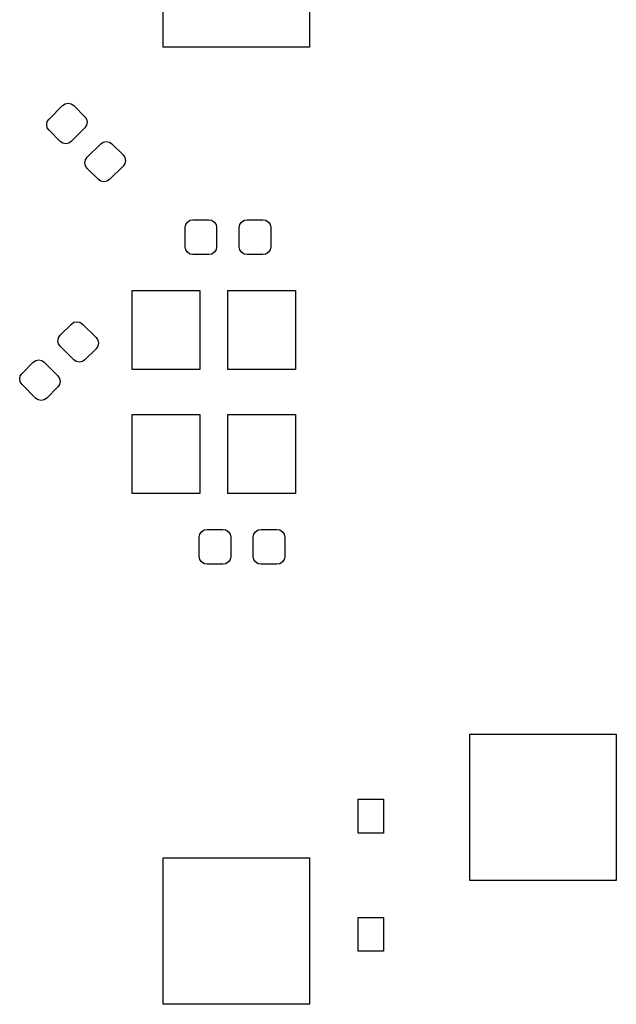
# Model space of a CAD drawing. Extents: x 3.08 to 10.86, y -3.21 to -0.63.
# Tile 7 of 10: x 4.58 to 5, y -1.88 to -1.19. Entities that reach past the tile are written whole.
import ezdxf

# ---------------------------------------------------------------- set-up
doc = ezdxf.new("R2010")
doc.units = 0
doc.header["$MEASUREMENT"] = 0
doc.layers.add('BLACK', color=7, linetype='CONTINUOUS')

msp = doc.modelspace()

# ---------------------------------------------------------------- linework, layer by layer
at = {"layer": 'BLACK', "linetype": 'CONTINUOUS'}
for p, q in [((4.67913, -1.20571), (4.67913, -1.10335)), ((4.78149, -1.10335), (4.78149, -1.20571)), ((4.78149, -1.20571), (4.67913, -1.20571)), ((4.60877, -1.24655), (4.61056, -1.24536)), ((4.61056, -1.24536), (4.61267, -1.24494)), ((4.61267, -1.24494), (4.61478, -1.24536)), ((4.61478, -1.24536), (4.61657, -1.24655)), ((4.59931, -1.25602), (4.60877, -1.24655)), ((4.61657, -1.24655), (4.62436, -1.25435)), ((4.59769, -1.25991), (4.59811, -1.2578)), ((4.59811, -1.26202), (4.59769, -1.25991)), ((4.59811, -1.2578), (4.59931, -1.25602)), ((4.62436, -1.25435), (4.62556, -1.25613)), ((4.62556, -1.25613), (4.62598, -1.25824)), ((4.62598, -1.25824), (4.62556, -1.26035)), ((4.59931, -1.26381), (4.59811, -1.26202)), ((4.6071, -1.27161), (4.59931, -1.26381)), ((4.62436, -1.26214), (4.6149, -1.27161)), ((4.62556, -1.26035), (4.62436, -1.26214)), ((4.60889, -1.2728), (4.6071, -1.27161)), ((4.611, -1.27322), (4.60889, -1.2728)), ((4.61311, -1.2728), (4.611, -1.27322)), ((4.6149, -1.27161), (4.61311, -1.2728)), ((4.62603, -1.28274), (4.6355, -1.27328)), ((4.6355, -1.27328), (4.63729, -1.27208)), ((4.63729, -1.27208), (4.63939, -1.27166)), ((4.63939, -1.27166), (4.6415, -1.27208)), ((4.6415, -1.27208), (4.64329, -1.27328)), ((4.64329, -1.27328), (4.65109, -1.28107)), ((4.62442, -1.28664), (4.62484, -1.28453)), ((4.62484, -1.28875), (4.62442, -1.28664)), ((4.62484, -1.28453), (4.62603, -1.28274)), ((4.65109, -1.28107), (4.65228, -1.28286)), ((4.65228, -1.28708), (4.65109, -1.28887)), ((4.65228, -1.28286), (4.6527, -1.28497)), ((4.6527, -1.28497), (4.65228, -1.28708)), ((4.62603, -1.29054), (4.62484, -1.28875)), ((4.63383, -1.29833), (4.62603, -1.29054)), ((4.65109, -1.28887), (4.64162, -1.29833)), ((4.63562, -1.29953), (4.63383, -1.29833)), ((4.63772, -1.29995), (4.63562, -1.29953)), ((4.63983, -1.29953), (4.63772, -1.29995)), ((4.64162, -1.29833), (4.63983, -1.29953)), ((4.69491, -1.32978), (4.6961, -1.32799)), ((4.6961, -1.32799), (4.69789, -1.3268)), ((4.69789, -1.3268), (4.7, -1.32638)), ((4.7, -1.32638), (4.71102, -1.32638)), ((4.71102, -1.32638), (4.71313, -1.3268)), ((4.71313, -1.3268), (4.71492, -1.32799)), ((4.71492, -1.32799), (4.71612, -1.32978)), ((4.7327, -1.32978), (4.7339, -1.32799)), ((4.7339, -1.32799), (4.73569, -1.3268)), ((4.73569, -1.3268), (4.7378, -1.32638)), ((4.7378, -1.32638), (4.74882, -1.32638)), ((4.74882, -1.32638), (4.75093, -1.3268)), ((4.75093, -1.3268), (4.75272, -1.32799)), ((4.75272, -1.32799), (4.75391, -1.32978)), ((4.69449, -1.33189), (4.69491, -1.32978)), ((4.69449, -1.34528), (4.69449, -1.33189)), ((4.71612, -1.32978), (4.71654, -1.33189)), ((4.71654, -1.33189), (4.71654, -1.34528)), ((4.73228, -1.33189), (4.7327, -1.32978)), ((4.73228, -1.34528), (4.73228, -1.33189)), ((4.75391, -1.32978), (4.75433, -1.33189)), ((4.75433, -1.33189), (4.75433, -1.34528)), ((4.69491, -1.34738), (4.69449, -1.34528)), ((4.6961, -1.34917), (4.69491, -1.34738)), ((4.69789, -1.35037), (4.6961, -1.34917)), ((4.71492, -1.34917), (4.71313, -1.35037)), ((4.71612, -1.34738), (4.71492, -1.34917)), ((4.71654, -1.34528), (4.71612, -1.34738)), ((4.7327, -1.34738), (4.73228, -1.34528)), ((4.7339, -1.34917), (4.7327, -1.34738)), ((4.73569, -1.35037), (4.7339, -1.34917)), ((4.75272, -1.34917), (4.75093, -1.35037)), ((4.75391, -1.34738), (4.75272, -1.34917)), ((4.75433, -1.34528), (4.75391, -1.34738)), ((4.7, -1.35079), (4.69789, -1.35037)), ((4.71102, -1.35079), (4.7, -1.35079)), ((4.71313, -1.35037), (4.71102, -1.35079)), ((4.7378, -1.35079), (4.73569, -1.35037)), ((4.74882, -1.35079), (4.7378, -1.35079)), ((4.75093, -1.35037), (4.74882, -1.35079)), ((4.65748, -1.4311), (4.65748, -1.37598)), ((4.65748, -1.37598), (4.70472, -1.37598)), ((4.70472, -1.37598), (4.70472, -1.4311)), ((4.72441, -1.4311), (4.72441, -1.37598)), ((4.72441, -1.37598), (4.77165, -1.37598)), ((4.77165, -1.37598), (4.77165, -1.4311)), ((4.60713, -1.4071), (4.61493, -1.39931)), ((4.61493, -1.39931), (4.61672, -1.39811)), ((4.61672, -1.39811), (4.61883, -1.39769)), ((4.61883, -1.39769), (4.62094, -1.39811)), ((4.62094, -1.39811), (4.62272, -1.39931)), ((4.62272, -1.39931), (4.63219, -1.40877)), ((4.60552, -1.411), (4.60594, -1.40889)), ((4.60594, -1.41311), (4.60552, -1.411)), ((4.60594, -1.40889), (4.60713, -1.4071)), ((4.63219, -1.40877), (4.63338, -1.41056)), ((4.63338, -1.41056), (4.6338, -1.41267)), ((4.60713, -1.4149), (4.60594, -1.41311)), ((4.6166, -1.42436), (4.60713, -1.4149)), ((4.63219, -1.41657), (4.62439, -1.42436)), ((4.63338, -1.41478), (4.63219, -1.41657)), ((4.6338, -1.41267), (4.63338, -1.41478)), ((4.5882, -1.42603), (4.58999, -1.42484)), ((4.58999, -1.42484), (4.5921, -1.42442)), ((4.5921, -1.42442), (4.59421, -1.42484)), ((4.59421, -1.42484), (4.596, -1.42603)), ((4.61839, -1.42556), (4.6166, -1.42436)), ((4.62439, -1.42436), (4.62261, -1.42556)), ((4.58041, -1.43383), (4.5882, -1.42603)), ((4.596, -1.42603), (4.60546, -1.4355)), ((4.6205, -1.42598), (4.61839, -1.42556)), ((4.62261, -1.42556), (4.6205, -1.42598)), ((4.70472, -1.4311), (4.65748, -1.4311)), ((4.77165, -1.4311), (4.72441, -1.4311)), ((4.57879, -1.43772), (4.57921, -1.43562)), ((4.57921, -1.43983), (4.57879, -1.43772)), ((4.57921, -1.43562), (4.58041, -1.43383)), ((4.60546, -1.4355), (4.60666, -1.43729)), ((4.60666, -1.43729), (4.60708, -1.43939)), ((4.58041, -1.44162), (4.57921, -1.43983)), ((4.58987, -1.45109), (4.58041, -1.44162)), ((4.60546, -1.44329), (4.59767, -1.45109)), ((4.60666, -1.4415), (4.60546, -1.44329)), ((4.60708, -1.43939), (4.60666, -1.4415)), ((4.59166, -1.45228), (4.58987, -1.45109)), ((4.59377, -1.4527), (4.59166, -1.45228)), ((4.59588, -1.45228), (4.59377, -1.4527)), ((4.59767, -1.45109), (4.59588, -1.45228)), ((4.65748, -1.51772), (4.65748, -1.4626)), ((4.65748, -1.4626), (4.70472, -1.4626)), ((4.70472, -1.4626), (4.70472, -1.51772)), ((4.72441, -1.51772), (4.72441, -1.4626)), ((4.72441, -1.4626), (4.77165, -1.4626)), ((4.77165, -1.4626), (4.77165, -1.51772)), ((4.70472, -1.51772), (4.65748, -1.51772)), ((4.77165, -1.51772), (4.72441, -1.51772)), ((4.70433, -1.54843), (4.70475, -1.54632)), ((4.70433, -1.56181), (4.70433, -1.54843)), ((4.70475, -1.54632), (4.70595, -1.54453)), ((4.70595, -1.54453), (4.70773, -1.54333)), ((4.70773, -1.54333), (4.70984, -1.54291)), ((4.70984, -1.54291), (4.72087, -1.54291)), ((4.72087, -1.54291), (4.72298, -1.54333)), ((4.72298, -1.54333), (4.72476, -1.54453)), ((4.72476, -1.54453), (4.72596, -1.54632)), ((4.72596, -1.54632), (4.72638, -1.54843)), ((4.72638, -1.54843), (4.72638, -1.56181)), ((4.74213, -1.54843), (4.74255, -1.54632)), ((4.74213, -1.56181), (4.74213, -1.54843)), ((4.74255, -1.54632), (4.74374, -1.54453)), ((4.74374, -1.54453), (4.74553, -1.54333)), ((4.74553, -1.54333), (4.74764, -1.54291)), ((4.74764, -1.54291), (4.75866, -1.54291)), ((4.75866, -1.54291), (4.76077, -1.54333)), ((4.76077, -1.54333), (4.76256, -1.54453)), ((4.76256, -1.54453), (4.76375, -1.54632)), ((4.76375, -1.54632), (4.76417, -1.54843)), ((4.76417, -1.54843), (4.76417, -1.56181)), ((4.70475, -1.56392), (4.70433, -1.56181)), ((4.72638, -1.56181), (4.72596, -1.56392)), ((4.74255, -1.56392), (4.74213, -1.56181)), ((4.76417, -1.56181), (4.76375, -1.56392)), ((4.70595, -1.56571), (4.70475, -1.56392)), ((4.70773, -1.5669), (4.70595, -1.56571)), ((4.70984, -1.56732), (4.70773, -1.5669)), ((4.72087, -1.56732), (4.70984, -1.56732)), ((4.72298, -1.5669), (4.72087, -1.56732)), ((4.72476, -1.56571), (4.72298, -1.5669)), ((4.72596, -1.56392), (4.72476, -1.56571)), ((4.74374, -1.56571), (4.74255, -1.56392)), ((4.74553, -1.5669), (4.74374, -1.56571)), ((4.74764, -1.56732), (4.74553, -1.5669)), ((4.75866, -1.56732), (4.74764, -1.56732)), ((4.76077, -1.5669), (4.75866, -1.56732)), ((4.76256, -1.56571), (4.76077, -1.5669)), ((4.76375, -1.56392), (4.76256, -1.56571)), ((4.8937, -1.78839), (4.8937, -1.68602)), ((4.8937, -1.68602), (4.99606, -1.68602)), ((4.99606, -1.68602), (4.99606, -1.78839)), ((4.81561, -1.75525), (4.81561, -1.73163)), ((4.81561, -1.73163), (4.83333, -1.73163)), ((4.83333, -1.73163), (4.83333, -1.75525)), ((4.83333, -1.75525), (4.81561, -1.75525)), ((4.67913, -1.875), (4.67913, -1.77264)), ((4.67913, -1.77264), (4.78149, -1.77264)), ((4.78149, -1.77264), (4.78149, -1.875)), ((4.99606, -1.78839), (4.8937, -1.78839)), ((4.81561, -1.83793), (4.81561, -1.8143)), ((4.81561, -1.8143), (4.83333, -1.8143)), ((4.83333, -1.8143), (4.83333, -1.83793)), ((4.83333, -1.83793), (4.81561, -1.83793)), ((4.78149, -1.875), (4.67913, -1.875))]:
    msp.add_line(p, q, dxfattribs=at)

doc.saveas('drawing.dxf')
